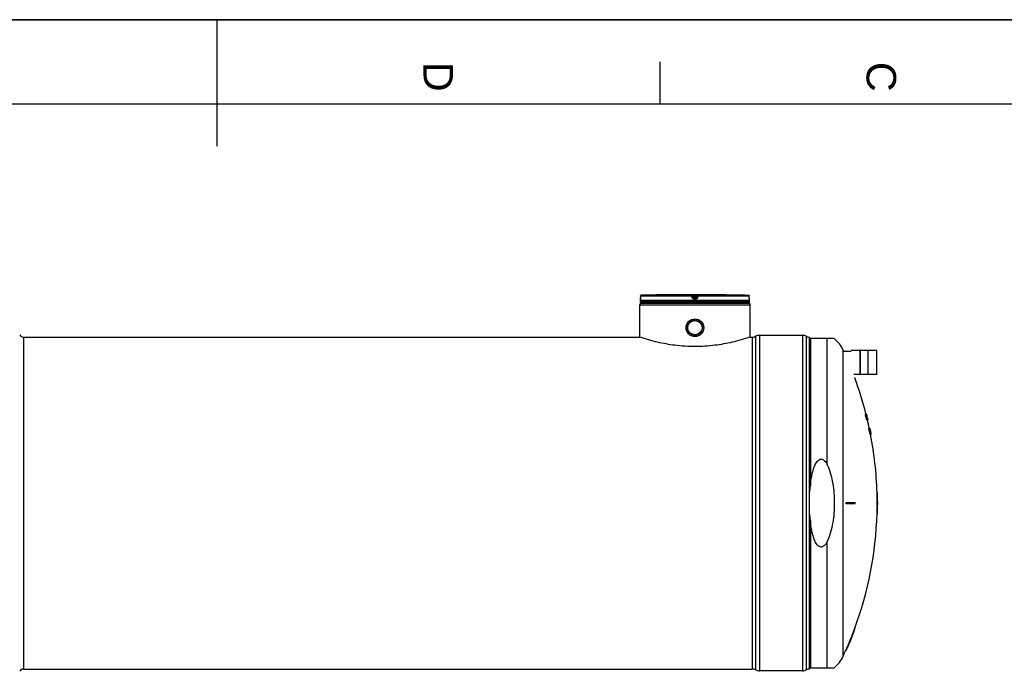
# Model space of a CAD drawing. Header units: millimetres. Extents: x 0 to 420, y 0 to 297.
# Tile 24 of 36: x 187 to 303, y 220 to 297. Entities that reach past the tile are written whole.
import ezdxf

# ---------------------------------------------------------------- set-up
doc = ezdxf.new("R2010")
doc.units = ezdxf.units.MM
doc.header["$LTSCALE"] = 23.1
doc.layers.get('0').update_dxf_attribs({"linetype": 'CONTINUOUS'})
for name, color, linetype in [('01_GLOBAL', 7, 'CONTINUOUS'), ('AXES_REF', 7, 'CONTINUOUS'), ('SURFACES', 7, 'CONTINUOUS')]:
    doc.layers.add(name, color=color, linetype=linetype)
doc.styles.add('TEXTSTYLE_2', font='arial.ttf')

# ---------------------------------------------------------------- blocks, each defined once
blk = doc.blocks.new('MARGEA3_BL0', base_point=(210.000078, 148.5))
at = {"color": 7, "linetype": 'Continuous'}
for p, q in [((420.000078, 297.000001), (0.000078, 297.000001)), ((0.000078, 296.999914), (420, 296.999914)), ((210.000078, 297.000001), (210.000078, 282.000001)), ((262.500078, 292.000001), (262.500078, 287.000001)), ((410.000078, 287.000001), (10.000078, 287.000001))]:
    blk.add_line(p, q, dxfattribs=at)
at = {"color": 7, "linetype": 'Continuous', "style": 'TEXTSTYLE_2', "oblique": 0.00001872}
for s, p in [('C', (287.000078, 292.000001)), ('D', (234.500078, 292.000001))]:
    blk.add_text(s, height=3.5, rotation=270, dxfattribs=at).set_placement(p)

msp = doc.modelspace()

# ---------------------------------------------------------------- linework, layer by layer
at = {"color": 7, "linetype": 'Continuous'}
for p, q in [((0, 297), (420, 297)), ((260.2, 263.72), (260.2, 263.89)), ((260.21, 264.23), (260.21, 264.04)), ((260.21, 264.04), (260.21, 264.03)), ((260.21, 264.03), (260.21, 264.01)), ((260.21, 264.01), (260.21, 264)), ((260.21, 264), (260.21, 263.99)), ((260.21, 263.99), (260.21, 263.97)), ((260.21, 263.97), (260.21, 263.96)), ((260.21, 263.96), (260.21, 263.95)), ((260.21, 263.95), (260.21, 263.94)), ((260.21, 263.94), (260.21, 263.93)), ((260.21, 263.93), (260.21, 263.93)), ((264.02, 264.39), (263.85, 264.39)), ((264.02, 264.39), (263.97, 264.39)), ((264.02, 264.39), (264.02, 264.39)), ((264.02, 264.39), (264.02, 264.39)), ((269.47, 264.39), (269.3, 264.39)), ((273.11, 264.04), (273.11, 264.23)), ((273.11, 264.03), (273.11, 264.04)), ((273.11, 264.01), (273.11, 264.03)), ((273.11, 263.99), (273.11, 264.01)), ((273.11, 264.01), (273.11, 264.01)), ((273.11, 263.98), (273.11, 264)), ((273.11, 263.96), (273.11, 263.98)), ((273.12, 263.95), (273.11, 263.97)), ((273.12, 263.94), (273.12, 263.96)), ((273.12, 263.94), (273.12, 263.95)), ((273.12, 263.93), (273.12, 263.94)), ((273.12, 263.92), (273.12, 263.93)), ((273.12, 263.92), (273.12, 263.93)), ((273.12, 263.92), (273.12, 263.92)), ((273.12, 263.72), (273.12, 263.89)), ((273.12, 263.64), (260.2, 263.64)), ((260.2, 263.47), (260.2, 263.64)), ((273.12, 263.47), (260.2, 263.47)), ((260.23, 263.64), (260.23, 263.64)), ((260.29, 263.38), (260.29, 263.47)), ((260.29, 263.38), (273.04, 263.38)), ((273.04, 263.38), (273.04, 263.47)), ((273.09, 263.64), (273.09, 263.64)), ((273.12, 263.47), (273.12, 263.64)), ((187.1, 259.37), (260.12, 259.37)), ((260.14, 259.36), (260.12, 259.37)), ((273.21, 259.37), (273.18, 259.36)), ((273.21, 259.37), (273.46, 259.37)), ((279.41, 259.58), (274.31, 259.58)), ((280.26, 220.03), (280.26, 259.37)), ((283.17, 259.21), (280.26, 259.21)), ((284.29, 257.72), (285.16, 257.72)), ((286.2, 257.78), (285.17, 257.78)), ((286.24, 257.81), (286.2, 257.81)), ((286.2, 257.81), (286.2, 254.9)), ((286.24, 257.81), (286.24, 254.9)), ((287.14, 257.78), (286.24, 257.78)), ((287.14, 257.81), (287.17, 257.81)), ((287.14, 257.81), (287.14, 254.9)), ((287.17, 257.81), (287.17, 254.9)), ((288.21, 257.78), (287.17, 257.78)), ((288.22, 254.95), (288.22, 257.77)), ((286.2, 254.94), (285.51, 254.94)), ((285.67, 254.53), (285.61, 254.53)), ((286.24, 254.9), (286.2, 254.9)), ((287.14, 254.94), (286.24, 254.94)), ((287.14, 254.9), (287.17, 254.9)), ((288.21, 254.94), (287.17, 254.94)), ((286.86, 250.28), (286.99, 250.28)), ((286.86, 250.27), (286.91, 250.27)), ((286.86, 250.23), (286.91, 250.23)), ((286.87, 250.17), (286.93, 250.17)), ((286.89, 250.1), (286.87, 250.17)), ((286.89, 250.1), (286.94, 250.1)), ((286.91, 250.04), (286.96, 250.04)), ((286.92, 249.97), (286.91, 250.04)), ((286.92, 250.27), (286.95, 250.27)), ((286.92, 249.97), (286.98, 249.97)), ((286.93, 250.23), (286.95, 250.23)), ((286.94, 250.19), (286.93, 250.19)), ((286.94, 250.1), (286.93, 250.17)), ((286.94, 250.17), (286.95, 250.17)), ((286.94, 250.14), (286.96, 250.14)), ((286.94, 250.14), (286.95, 250.09)), ((286.94, 249.91), (287, 249.91)), ((286.95, 250.28), (286.95, 250.28)), ((286.95, 250.17), (286.97, 250.17)), ((286.95, 250.17), (286.95, 250.17)), ((286.95, 250.17), (286.95, 250.17)), ((286.96, 250.14), (286.95, 250.17)), ((286.95, 250.1), (286.98, 250.1)), ((286.95, 249.88), (287.01, 249.88)), ((286.96, 250.15), (286.97, 250.11)), ((286.97, 250.1), (286.96, 250.14)), ((286.96, 250.06), (286.97, 250.01)), ((286.96, 250.04), (287, 250.04)), ((286.98, 249.97), (286.96, 250.04)), ((286.96, 249.86), (287.02, 249.86)), ((286.97, 250.22), (286.99, 250.15)), ((286.98, 250.19), (286.97, 250.19)), ((286.97, 250.17), (286.98, 250.17)), ((286.98, 250.1), (286.97, 250.17)), ((286.97, 250.11), (286.97, 250.1)), ((286.98, 250.2), (286.99, 250.2)), ((286.98, 250.17), (286.98, 250.19)), ((286.98, 250.19), (286.99, 250.15)), ((286.99, 250.14), (286.98, 250.17)), ((286.98, 250.14), (286.99, 250.14)), ((286.98, 250.14), (286.99, 250.09)), ((286.98, 249.97), (287.02, 249.97)), ((286.98, 249.84), (287.03, 249.84)), ((286.98, 249.73), (287.04, 249.73)), ((286.99, 249.66), (286.98, 249.73)), ((286.99, 250.27), (286.99, 250.27)), ((286.99, 250.23), (287, 250.23)), ((286.99, 250.15), (287, 250.1)), ((287, 250.1), (286.99, 250.14)), ((286.99, 250.1), (287, 250.1)), ((286.99, 249.96), (287, 249.96)), ((286.99, 249.81), (287.04, 249.81)), ((287, 249.76), (286.99, 249.81)), ((287.01, 250.2), (287, 250.23)), ((287.01, 250.2), (287, 250.23)), ((287, 250.2), (287, 250.2)), ((287, 250.17), (287.02, 250.17)), ((287, 250.1), (287, 250.1)), ((287, 250.06), (287.01, 250.01)), ((287.02, 249.97), (287, 250.04)), ((287, 249.76), (287.05, 249.76)), ((287.02, 250.17), (287.01, 250.2)), ((287.02, 250.17), (287.01, 250.2)), ((287.03, 250.1), (287.02, 250.17)), ((287.02, 250.1), (287.03, 250.1)), ((287.02, 249.91), (287.04, 249.91)), ((287.03, 250.14), (287.04, 250.09)), ((287.03, 249.96), (287.03, 249.96)), ((287.03, 249.88), (287.05, 249.88)), ((287.03, 249.86), (287.06, 249.86)), ((287.05, 249.66), (287.03, 249.73)), ((287.04, 250.09), (287.05, 250.02)), ((287.04, 250.02), (287.05, 250.02)), ((287.04, 249.84), (287.06, 249.84)), ((287.04, 249.84), (287.05, 249.78)), ((287.05, 249.76), (287.04, 249.81)), ((287.04, 249.73), (287.05, 249.68)), ((287.04, 249.71), (287.06, 249.71)), ((287.05, 249.81), (287.07, 249.81)), ((287.06, 249.76), (287.09, 249.76)), ((287.07, 249.66), (287.06, 249.71)), ((287.07, 249.84), (287.09, 249.78)), ((287.09, 249.76), (287.07, 249.81)), ((287.07, 249.73), (287.08, 249.73)), ((287.09, 249.66), (287.07, 249.73)), ((287.07, 249.7), (287.09, 249.63)), ((287.08, 249.88), (287.09, 249.88)), ((287.08, 249.73), (287.09, 249.7)), ((287.08, 249.71), (287.1, 249.71)), ((287.09, 249.7), (287.09, 249.68)), ((287.09, 249.7), (287.09, 249.68)), ((287.1, 249.79), (287.11, 249.79)), ((287.1, 249.78), (287.11, 249.78)), ((287.11, 249.66), (287.1, 249.71)), ((287.11, 249.78), (287.13, 249.71)), ((287.11, 249.7), (287.12, 249.63)), ((287.12, 249.7), (287.13, 249.7)), ((287.13, 249.71), (287.14, 249.66)), ((287.15, 249.63), (287.13, 249.7)), ((286.99, 249.66), (287.05, 249.66)), ((287.02, 249.58), (287.07, 249.58)), ((287.03, 249.53), (287.09, 249.53)), ((287.04, 249.52), (287.18, 249.52)), ((287.05, 249.66), (287.07, 249.66)), ((287.06, 249.63), (287.08, 249.63)), ((287.07, 249.62), (287.08, 249.62)), ((287.08, 249.66), (287.09, 249.66)), ((287.09, 249.66), (287.11, 249.66)), ((287.1, 249.63), (287.09, 249.66)), ((287.1, 249.63), (287.09, 249.66)), ((287.1, 249.63), (287.12, 249.63)), ((287.11, 249.58), (287.1, 249.63)), ((287.1, 249.58), (287.11, 249.58)), ((287.1, 249.53), (287.13, 249.53)), ((287.11, 249.62), (287.12, 249.62)), ((287.12, 249.62), (287.12, 249.63)), ((287.14, 249.63), (287.15, 249.63)), ((287.15, 249.57), (287.16, 249.57)), ((287.16, 249.53), (287.17, 249.53)), ((287.28, 248.58), (287.38, 248.58)), ((287.38, 248.58), (287.39, 248.58)), ((287.38, 248.57), (287.39, 248.57)), ((287.39, 248.57), (287.39, 248.57)), ((287.39, 248.57), (287.39, 248.57)), ((287.39, 248.53), (287.39, 248.53)), ((287.4, 248.51), (287.39, 248.53)), ((287.39, 248.52), (287.41, 248.45)), ((287.4, 248.53), (287.4, 248.49)), ((287.38, 248.49), (287.36, 248.49)), ((287.4, 248.49), (287.39, 248.49)), ((287.39, 248.47), (287.4, 248.47)), ((287.4, 248.5), (287.4, 248.5)), ((287.4, 248.49), (287.4, 248.5)), ((287.4, 248.5), (287.41, 248.48)), ((287.4, 248.49), (287.41, 248.49)), ((287.41, 248.49), (287.4, 248.49)), ((287.4, 248.47), (287.41, 248.47)), ((287.41, 248.44), (287.4, 248.47)), ((287.4, 248.44), (287.41, 248.44)), ((287.4, 248.27), (287.42, 248.27)), ((287.41, 248.48), (287.41, 248.49)), ((287.41, 248.46), (287.41, 248.48)), ((287.41, 248.45), (287.41, 248.47)), ((287.41, 248.44), (287.41, 248.46)), ((287.41, 248.46), (287.41, 248.45)), ((287.41, 248.45), (287.41, 248.45)), ((287.41, 248.45), (287.41, 248.44)), ((287.41, 248.45), (287.42, 248.4)), ((287.42, 248.4), (287.41, 248.45)), ((287.41, 248.44), (287.42, 248.41)), ((287.42, 248.39), (287.41, 248.44)), ((287.42, 248.41), (287.41, 248.44)), ((287.41, 248.39), (287.42, 248.39)), ((287.41, 248.36), (287.42, 248.36)), ((287.42, 248.4), (287.42, 248.41)), ((287.42, 248.41), (287.42, 248.4)), ((287.42, 248.4), (287.42, 248.4)), ((287.42, 248.37), (287.43, 248.37)), ((287.43, 248.31), (287.42, 248.36)), ((287.42, 248.31), (287.43, 248.31)), ((287.44, 248.18), (287.42, 248.18)), ((287.44, 248.31), (287.43, 248.37)), ((287.43, 248.34), (287.44, 248.29)), ((287.44, 248.27), (287.43, 248.31)), ((287.43, 248.27), (287.44, 248.27)), ((287.43, 248.26), (287.44, 248.26)), ((287.44, 248.31), (287.44, 248.31)), ((287.45, 248.26), (287.44, 248.31)), ((287.44, 248.29), (287.45, 248.22)), ((287.44, 247.82), (287.54, 247.82)), ((287.45, 248.26), (287.46, 248.2)), ((287.47, 248.19), (287.45, 248.26)), ((287.45, 248.22), (287.45, 248.21)), ((287.45, 248.21), (287.46, 248.19)), ((287.46, 248.16), (287.45, 248.16)), ((287.46, 248.21), (287.48, 248.13)), ((287.47, 248.17), (287.46, 248.21)), ((287.46, 248.19), (287.47, 248.13)), ((287.46, 248.14), (287.47, 248.14)), ((287.46, 248.11), (287.47, 248.11)), ((287.48, 248.13), (287.47, 248.19)), ((287.47, 248.11), (287.47, 248.14)), ((287.47, 248.13), (287.48, 248.08)), ((287.48, 248.06), (287.47, 248.11)), ((287.47, 248.06), (287.48, 248.06)), ((287.48, 248.13), (287.49, 248.08)), ((287.48, 248.01), (287.49, 248.01)), ((287.5, 247.96), (287.49, 248.01)), ((287.49, 247.96), (287.5, 247.96)), ((287.5, 248), (287.51, 248)), ((287.5, 248), (287.51, 247.95)), ((287.51, 247.95), (287.5, 248)), ((287.5, 248), (287.51, 247.95)), ((287.51, 247.93), (287.5, 247.96)), ((287.5, 247.93), (287.51, 247.93)), ((287.5, 247.92), (287.51, 247.92)), ((287.51, 247.96), (287.51, 248)), ((287.51, 247.95), (287.51, 247.96)), ((287.51, 247.95), (287.51, 247.95)), ((287.51, 247.95), (287.51, 247.95)), ((287.51, 247.95), (287.52, 247.9)), ((287.51, 247.95), (287.52, 247.88)), ((287.52, 247.9), (287.51, 247.95)), ((287.52, 247.91), (287.51, 247.95)), ((287.52, 247.9), (287.52, 247.91)), ((287.52, 247.9), (287.52, 247.91)), ((287.52, 247.9), (287.52, 247.9)), ((287.52, 247.9), (287.52, 247.9)), ((288.3, 240.98), (288.25, 240.98)), ((284.58, 239.79), (285.67, 239.79)), ((285.67, 239.62), (284.58, 239.62)), ((288.25, 239.79), (288.32, 239.79)), ((288.32, 239.62), (288.25, 239.62)), ((288.3, 238.43), (288.25, 238.43)), ((285.67, 224.87), (285.61, 224.87)), ((284.63, 222.32), (284.58, 222.32)), ((279.41, 219.82), (274.31, 219.82)), ((280.26, 220.19), (283.17, 220.19))]:
    msp.add_line(p, q, dxfattribs=at)
at = {"color": 9, "linetype": 'Continuous'}
for p, q in [((260.2, 263.89), (260.2, 263.89)), ((273.12, 263.72), (260.2, 263.72)), ((266.33, 264.23), (260.21, 264.23)), ((260.21, 264.23), (260.21, 264.23)), ((260.21, 264.23), (260.21, 264.04)), ((260.21, 264.04), (260.21, 264.04)), ((266.33, 264.32), (260.29, 264.32)), ((266.33, 264.32), (266.33, 264.39)), ((266.35, 264.04), (266.33, 264.23)), ((266.42, 264.24), (266.42, 264.31)), ((266.44, 264.12), (266.42, 264.31)), ((266.44, 264.05), (266.42, 264.24)), ((266.44, 264.12), (266.44, 264.05)), ((266.44, 264.12), (266.44, 264.11)), ((266.5, 264.39), (266.5, 264.3)), ((266.5, 264.39), (266.66, 264.39)), ((266.52, 264.13), (266.5, 264.3)), ((266.82, 264.3), (266.5, 264.3)), ((266.8, 264.13), (266.52, 264.13)), ((266.52, 264.13), (266.52, 263.98)), ((266.8, 264.05), (266.52, 264.05)), ((266.52, 264.05), (266.52, 264.05)), ((266.66, 263.98), (266.52, 263.98)), ((266.66, 263.89), (266.52, 263.89)), ((266.66, 264.39), (266.82, 264.39)), ((266.8, 263.98), (266.66, 263.98)), ((266.8, 263.89), (266.66, 263.89)), ((266.82, 264.3), (266.8, 264.13)), ((266.8, 263.98), (266.8, 264.13)), ((266.8, 264.05), (266.8, 264.05)), ((266.82, 264.39), (266.82, 264.3)), ((266.91, 264.31), (266.88, 264.12)), ((266.91, 264.24), (266.88, 264.05)), ((266.88, 264.12), (266.88, 264.11)), ((266.88, 264.05), (266.88, 264.12)), ((266.91, 264.31), (266.91, 264.24)), ((267, 264.23), (266.97, 264.04)), ((266.99, 264.39), (266.99, 264.32)), ((273.03, 264.32), (266.99, 264.32)), ((273.11, 264.23), (267, 264.23)), ((269.3, 264.39), (269.3, 264.39)), ((273.11, 264.23), (273.11, 264.23)), ((273.11, 264.04), (273.11, 264.23)), ((273.11, 264.04), (273.11, 264.04)), ((273.12, 263.89), (273.12, 263.89)), ((260.23, 263.64), (260.26, 263.64)), ((262.08, 263.64), (262.31, 263.64)), ((266.52, 263.64), (266.8, 263.64)), ((273.06, 263.64), (273.09, 263.64)), ((273.46, 259.37), (273.46, 220.03)), ((273.86, 259.47), (273.86, 219.93)), ((274.31, 259.58), (274.31, 219.82)), ((279.41, 259.58), (279.41, 219.82)), ((279.86, 259.47), (279.86, 219.93)), ((280.35, 259.21), (280.35, 241.75)), ((282.34, 244.25), (282.34, 259.21)), ((288.21, 254.94), (288.21, 257.78)), ((280.35, 237.65), (280.35, 220.19)), ((282.34, 220.19), (282.34, 235.15))]:
    msp.add_line(p, q, dxfattribs=at)
at = {"color": 7, "linetype": 'Continuous'}
for points in [[(260.21, 263.93), (260.2, 263.92), (260.2, 263.92), (260.2, 263.91), (260.2, 263.91), (260.2, 263.91), (260.2, 263.91), (260.2, 263.91), (260.2, 263.91)], [(263.97, 264.39), (263.95, 264.39), (263.94, 264.39)], [(269.35, 264.39), (269.3, 264.39), (269.3, 264.39)], [(273.12, 263.91), (273.12, 263.91), (273.12, 263.91), (273.12, 263.91), (273.12, 263.91), (273.12, 263.91), (273.12, 263.91), (273.12, 263.91), (273.12, 263.91), (273.12, 263.91), (273.12, 263.92)]]:
    msp.add_lwpolyline(points, dxfattribs=at)
for radius in [1.05, 0.897]:
    msp.add_circle((266.66, 260.49), radius, dxfattribs=at)
for centre, radius, start, end in [((260.29, 263.89), 0.085, 162.8745, 180), ((260.29, 263.72), 0.085, 180, 235.7356), ((260.29, 264.23), 0.085, 91.4864, 179.6289), ((266.66, 18.88), 245.53, 90.6555, 91.4864), ((266.66, 18.88), 245.52, 89.3842, 90.6158), ((266.66, 18.88), 245.52, 88.5136, 89.3445), ((273.03, 264.23), 0.085, 0.4714, 88.5097), ((273.04, 263.72), 0.085, 304.2644, 360), ((273.04, 263.89), 0.085, 0, 17.1257), ((260.26, 263.64), 0.0221, 148.6217, 180), ((273.06, 263.64), 0.0221, 0, 31.3783), ((273.46, 260.22), 0.85, 270, 298.0725), ((274.31, 258.63), 0.956, 90, 118.0725), ((279.41, 258.63), 0.956, 61.9275, 90), ((280.26, 260.22), 0.85, 241.9275, 270), ((280.69, 256.19), 3.91, 25.0919, 50.5103), ((245.47, 239.7), 42.79, 24.8976, 25.0919), ((285.17, 257.77), 0.0085, 90, 180), ((288.21, 257.77), 0.0085, 0, 90), ((245.47, 239.7), 42.79, 14.3168, 20.2792), ((288.21, 254.95), 0.0085, 270, 360), ((284.32, 250.25), 2.53, 0.3691, 0.7373), ((278.19, 249.13), 8.74, 7.2411, 7.4562), ((265.37, 246.13), 21.88, 10.6273, 10.8009), ((245.47, 239.7), 42.71, 14.0098, 14.0998), ((284.37, 250.25), 2.54, 0.3686, 0.7363), ((284.79, 249.12), 2.42, 28.3307, 28.7693), ((278.23, 249.13), 8.76, 7.232, 7.4468), ((265.4, 246.13), 21.91, 10.6141, 10.7874), ((270.6, 244.87), 17.2, 18.1274, 18.2986), ((264.81, 243.05), 23.17, 17.2097, 17.3783), ((282.61, 249.88), 4.34, 3.8503, 4.0659), ((259.23, 242.04), 28.89, 16.3073, 16.4419), ((281.95, 248.05), 5.43, 23.0232, 23.162), ((273.58, 248.03), 13.53, 8.9442, 9.0838), ((245.47, 239.7), 42.76, 13.9927, 14.0826), ((277.46, 246.37), 10.12, 20.2756, 20.4721), ((284.4, 250.08), 2.56, 4.2407, 4.606), ((284.96, 249.36), 2.19, 24.42, 24.8099), ((278.19, 248.83), 8.87, 9.1254, 9.3384), ((265.35, 245.76), 22.06, 11.5376, 11.7102), ((245.47, 239.7), 42.76, 14.0131, 14.0581), ((283.86, 248.35), 3.46, 25.969, 26.2695), ((270.75, 245.28), 16.96, 16.938, 17.1105), ((245.47, 239.7), 42.82, 14.1947, 14.3071), ((282.61, 249.65), 4.4, 6.7297, 6.9433), ((273.53, 247.68), 13.67, 10.3488, 10.4875), ((272.82, 245.16), 14.96, 18.7749, 18.9067), ((283.9, 248.39), 3.4, 25.2426, 25.5464), ((245.47, 239.7), 42.84, 14.1896, 14.3019), ((245.47, 239.7), 42.8, 13.9792, 14.069), ((264.83, 243.05), 23.2, 17.1891, 17.3575), ((281.97, 247.81), 5.46, 23.1983, 23.3843), ((272.9, 245.2), 14.82, 18.1065, 18.2389), ((285.23, 249.85), 1.81, 13.4655, 13.996), ((278, 248.03), 9.27, 13.7457, 13.953), ((245.47, 239.7), 42.83, 13.2508, 14.1922), ((245.47, 239.7), 42.8, 14.0001, 14.0451), ((245.47, 239.7), 42.83, 13.2501, 14.1914), ((284.89, 248.82), 2.39, 27.8497, 28.2912), ((277.5, 246.37), 10.13, 20.252, 20.4483), ((245.47, 239.7), 42.73, 13.5739, 13.6188), ((284.33, 249.52), 2.76, 13.5744, 13.9218), ((272.99, 245.56), 14.71, 17.4464, 17.5793), ((277.57, 246.55), 10.02, 19.5642, 19.7618), ((283.91, 248.35), 3.46, 25.9404, 26.2407), ((273.32, 246.77), 14.11, 13.7935, 13.9296), ((264.95, 243.46), 23.01, 16.2857, 16.4547), ((282.16, 248.12), 5.2, 20.6805, 20.8722), ((264.92, 243.27), 23.07, 16.5589, 16.7276), ((283.95, 248.4), 3.4, 25.2146, 25.5182), ((246.92, 240.12), 41.34, 13.8637, 13.9799), ((285.05, 249.06), 2.17, 23.9143, 24.3845), ((272.93, 245.2), 14.84, 18.0851, 18.2174), ((277.75, 246.92), 9.77, 17.8128, 18.0135), ((277.69, 246.74), 9.87, 18.5121, 18.7115), ((245.47, 239.7), 42.85, 13.6043, 13.9405), ((245.47, 239.7), 42.84, 13.6045, 13.9407), ((265.03, 243.67), 22.88, 15.6537, 15.823), ((284.09, 248.62), 3.22, 22.7068, 23.0214), ((245.47, 239.7), 42.79, 13.5109, 13.623), ((245.47, 239.7), 42.78, 13.535, 13.6022), ((284.13, 248.66), 3.17, 21.9466, 22.2643), ((273.09, 245.6), 14.6, 16.7503, 16.8838), ((245.47, 239.7), 42.84, 13.6273, 13.7393), ((245.47, 239.7), 42.84, 13.6282, 13.7402), ((245.47, 239.7), 42.82, 13.5008, 13.6128), ((245.47, 239.7), 42.82, 13.5243, 13.5916), ((246.93, 240), 41.36, 13.5656, 13.6816), ((255.55, 240.87), 32.65, 15.475, 15.6232), ((274.74, 245.33), 13, 18.8666, 19.0943), ((284.9, 248.36), 2.44, 28.462, 28.8983), ((264.92, 242.96), 23.13, 16.7742, 16.9006), ((255.56, 240.87), 32.69, 15.4564, 15.6045), ((283.97, 248.12), 3.45, 25.7765, 26.0771), ((273.68, 247.57), 13.55, 8.7399, 8.8792), ((274.78, 245.33), 13.01, 18.8445, 19.0719), ((284.53, 249.6), 2.55, 0.3302, 0.6964), ((265.03, 243.36), 22.95, 15.869, 15.9958), ((265.5, 245.63), 21.96, 10.3301, 10.5028), ((284.95, 248.36), 2.44, 28.4317, 28.8677), ((284.15, 248.38), 3.21, 22.5388, 22.8536), ((278.38, 248.46), 8.79, 7.0545, 7.2684), ((285.43, 249.61), 1.67, 356.8698, 357.4277), ((273.63, 247.22), 13.7, 10.1428, 10.2812), ((274.95, 245.72), 12.76, 17.3733, 17.6032), ((265.45, 245.25), 22.11, 11.2537, 11.4258), ((245.47, 239.7), 42.79, 11.9795, 13.2622), ((278.35, 248.15), 8.9, 8.9423, 9.1545), ((285.12, 248.6), 2.21, 24.5431, 25.0078), ((273.42, 246.31), 14.13, 13.6157, 13.7516), ((285.47, 249.47), 1.67, 1.697, 2.2552), ((265.28, 244.29), 22.51, 13.5568, 13.7273), ((284.46, 248.96), 2.77, 13.6238, 13.9699), ((278.14, 247.35), 9.29, 13.5931, 13.7998), ((285.41, 249.09), 1.82, 13.5507, 14.0785), ((245.47, 239.7), 42.75, 10.947, 11.9933), ((245.47, 239.7), 42.8, 10.9338, 11.9788), ((245.47, 239.7), 42.82, 10.9266, 11.9709), ((245.47, 239.7), 42.82, 11.8385, 11.9721), ((285.53, 247.99), 1.93, 17.479, 17.9851), ((286.49, 248.45), 0.901, 7.8437, 8.7151), ((271.35, 244.73), 16.48, 13.2732, 13.4477), ((286.14, 248.27), 1.29, 13.558, 14.0877), ((278.4, 246.58), 9.21, 12.2449, 12.4523), ((278.48, 246.88), 9.07, 10.5242, 10.7335), ((245.47, 239.7), 42.8, 11.5547, 11.8439), ((245.47, 239.7), 42.83, 11.5253, 11.8366), ((265.6, 244.21), 22.22, 11.0422, 11.1561), ((285.68, 248.22), 1.74, 8.8928, 9.4346), ((273.79, 245.85), 13.87, 10.842, 10.9562), ((282.75, 247.2), 4.82, 15.2277, 15.4284), ((245.47, 239.7), 42.85, 11.6759, 11.7203), ((245.47, 239.7), 42.84, 11.6332, 11.7221), ((245.47, 239.7), 42.84, 11.6559, 11.7004), ((245.47, 239.7), 42.82, 11.4167, 11.55), ((245.47, 239.7), 42.8, 10.9326, 11.4212), ((283.01, 247.65), 4.48, 7.8294, 8.0397), ((245.47, 239.7), 42.83, 11.0589, 11.3919), ((282.83, 246.92), 4.8, 14.7902, 14.9914), ((268.04, 244.42), 19.79, 10.6547, 10.7991), ((245.47, 239.7), 42.84, 11.1668, 11.2778), ((245.47, 239.7), 42.84, 11.1895, 11.2561), ((268.06, 244.42), 19.77, 10.4142, 10.6547), ((268.35, 244.42), 19.48, 10.5929, 10.837), ((245.47, 239.7), 42.79, 1.7073, 10.9344), ((283.08, 247.34), 4.47, 7.3591, 7.5695), ((245.47, 239.7), 42.85, 10.9211, 11.032), ((245.47, 239.7), 42.84, 10.9223, 11.0332), ((271.7, 245.21), 16.04, 9.4217, 9.5986), ((285.83, 247.68), 1.7, 4.6175, 5.1673), ((245.47, 239.7), 42.79, 0.1138, 1.7073), ((245.47, 239.7), 42.85, 0.1137, 1.7052), ((245.47, 239.7), 39.11, 359.8755, 0.1245), ((245.47, 239.7), 39.16, 359.8756, 0.1244), ((245.47, 239.7), 40.2, 359.8788, 0.1212), ((245.47, 239.7), 42.78, 359.8861, 0.1139), ((245.47, 239.7), 42.79, 358.2927, 359.8862), ((245.47, 239.7), 42.83, 359.8863, 0.1137), ((245.47, 239.7), 42.85, 358.2948, 359.8863), ((245.47, 239.7), 42.85, 359.8863, 0.1137), ((245.47, 239.7), 42.79, 339.7208, 358.2927), ((245.47, 239.7), 42.79, 336.0348, 339.7208), ((245.47, 239.7), 42.85, 336.0651, 339.746), ((245.47, 239.7), 42.79, 334.9081, 336.0349), ((280.69, 223.21), 3.91, 309.4897, 334.9081), ((273.46, 219.18), 0.85, 61.9275, 90), ((274.31, 220.78), 0.956, 241.9275, 270), ((279.41, 220.78), 0.956, 270, 298.0725), ((280.26, 219.18), 0.85, 90, 118.0725)]:
    msp.add_arc(centre, radius, start, end, dxfattribs=at)
at = {"color": 9, "linetype": 'Continuous'}
for centre, radius, start, end in [((257.3, 264.06), 2.91, 357.8524, 359.726), ((260.3, 264.23), 0.0881, 106.6749, 112.0212), ((260.3, 264.23), 0.0886, 112.0165, 113.769), ((260.3, 264.23), 0.0866, 102.7775, 106.6743), ((260.29, 264.23), 0.0847, 99.3134, 102.7775), ((260.29, 264.24), 0.0808, 91.5404, 99.3514), ((267.39, 257.21), 6.97, 97.1207, 97.4697), ((265.93, 257.21), 6.97, 82.5303, 82.8793), ((273.03, 264.24), 0.0809, 80.773, 88.4616), ((273.03, 264.23), 0.0861, 73.5209, 79.0707), ((273.03, 264.23), 0.0841, 79.0843, 80.8147), ((273.03, 264.23), 0.0876, 71.9797, 73.5335), ((273.03, 264.23), 0.0884, 65.3471, 71.9745), ((273.03, 264.23), 0.0879, 58.802, 65.3574), ((276.06, 264.06), 2.95, 180.2832, 182.0532)]:
    msp.add_arc(centre, radius, start, end, dxfattribs=at)
for points, knots in [([(260.21, 263.95), (260.21, 263.93), (260.2, 263.92), (260.21, 263.89), (260.2, 263.89)], [0, 0, 0, 0, 0.737028, 1, 1, 1, 1]), ([(260.2, 263.89), (260.2, 263.9), (260.2, 263.9), (260.2, 263.91), (260.2, 263.91)], [0, 0, 0, 0, 0.497733, 1, 1, 1, 1]), ([(266.33, 264.23), (266.33, 264.25), (266.33, 264.28), (266.32, 264.31), (266.33, 264.32)], [0, 0, 0, 0, 0.696676, 1, 1, 1, 1]), ([(266.33, 264.39), (266.33, 264.39), (266.36, 264.38), (266.38, 264.39), (266.44, 264.39), (266.48, 264.39), (266.5, 264.39)], [0, 0, 0, 0, 0.07644, 0.294547, 0.620033, 1, 1, 1, 1]), ([(266.33, 264.23), (266.35, 264.24), (266.37, 264.25), (266.42, 264.24), (266.42, 264.24)], [0, 0, 0, 0, 0.702669, 1, 1, 1, 1]), ([(266.35, 264.04), (266.37, 264.05), (266.4, 264.04), (266.43, 264.06), (266.44, 264.05)], [0, 0, 0, 0, 0.703022, 1, 1, 1, 1]), ([(266.52, 263.89), (266.48, 263.89), (266.4, 263.92), (266.36, 264), (266.35, 264.04)], [0, 0, 0, 0, 0.499748, 1, 1, 1, 1]), ([(266.42, 264.31), (266.42, 264.32), (266.46, 264.3), (266.48, 264.3), (266.5, 264.3)], [0, 0, 0, 0, 0.298562, 1, 1, 1, 1]), ([(266.48, 264.13), (266.47, 264.12), (266.46, 264.12), (266.44, 264.12), (266.44, 264.12)], [0, 0, 0, 0, 0.731988, 1, 1, 1, 1]), ([(266.52, 263.89), (266.52, 263.91), (266.53, 263.94), (266.52, 263.97), (266.52, 263.98)], [0, 0, 0, 0, 0.697837, 1, 1, 1, 1]), ([(266.97, 264.04), (266.97, 264), (266.92, 263.92), (266.84, 263.89), (266.8, 263.89)], [0, 0, 0, 0, 0.498891, 1, 1, 1, 1]), ([(266.8, 263.89), (266.8, 263.91), (266.79, 263.94), (266.8, 263.97), (266.8, 263.98)], [0, 0, 0, 0, 0.697838, 1, 1, 1, 1]), ([(266.82, 264.39), (266.84, 264.39), (266.88, 264.39), (266.94, 264.39), (266.96, 264.38), (266.99, 264.39), (266.99, 264.39)], [0, 0, 0, 0, 0.379959, 0.703831, 0.922961, 1, 1, 1, 1]), ([(266.82, 264.3), (266.84, 264.3), (266.86, 264.3), (266.91, 264.32), (266.91, 264.31)], [0, 0, 0, 0, 0.693539, 1, 1, 1, 1]), ([(266.88, 264.12), (266.88, 264.12), (266.86, 264.12), (266.85, 264.12), (266.84, 264.13)], [0, 0, 0, 0, 0.268012, 1, 1, 1, 1]), ([(266.97, 264.04), (266.95, 264.05), (266.93, 264.04), (266.89, 264.06), (266.88, 264.05)], [0, 0, 0, 0, 0.703022, 1, 1, 1, 1]), ([(267, 264.23), (266.97, 264.24), (266.96, 264.25), (266.91, 264.24), (266.91, 264.24)], [0, 0, 0, 0, 0.702669, 1, 1, 1, 1]), ([(267, 264.23), (267, 264.25), (266.99, 264.28), (267, 264.31), (266.99, 264.32)], [0, 0, 0, 0, 0.696676, 1, 1, 1, 1]), ([(273.12, 263.89), (273.11, 263.89), (273.12, 263.92), (273.12, 263.94), (273.12, 263.95)], [0, 0, 0, 0, 0.262647, 1, 1, 1, 1]), ([(273.12, 263.89), (273.12, 263.9), (273.12, 263.9), (273.12, 263.91), (273.12, 263.91)], [0, 0, 0, 0, 0.497732, 1, 1, 1, 1])]:
    msp.add_open_spline(points, degree=3, knots=knots, dxfattribs=at)
for points in [[(260.21, 264.23), (260.21, 264.26), (260.23, 264.3), (260.26, 264.31)], [(266.33, 264.39), (266.37, 264.39), (266.41, 264.35), (266.42, 264.31)], [(266.33, 264.32), (266.37, 264.32), (266.41, 264.28), (266.42, 264.24)], [(266.52, 263.98), (266.49, 263.98), (266.44, 264.02), (266.44, 264.05)], [(266.88, 264.05), (266.88, 264.02), (266.84, 263.98), (266.8, 263.98)], [(266.99, 264.39), (266.95, 264.39), (266.91, 264.35), (266.91, 264.31)], [(266.91, 264.24), (266.91, 264.28), (266.95, 264.32), (266.99, 264.32)], [(273.11, 264.23), (273.11, 264.26), (273.1, 264.29), (273.07, 264.31)]]:
    msp.add_open_spline(points, degree=3, dxfattribs=at)
at = {"color": 7, "linetype": 'Continuous'}
for points in [[(266.44, 264.11), (266.45, 264.08), (266.49, 264.05), (266.52, 264.05)], [(266.88, 264.11), (266.87, 264.08), (266.84, 264.05), (266.8, 264.05)], [(280.26, 240.89), (280.29, 241.18), (280.32, 241.46), (280.35, 241.75)], [(280.35, 237.65), (280.32, 237.94), (280.29, 238.22), (280.26, 238.51)]]:
    msp.add_open_spline(points, degree=3, dxfattribs=at)
for points, knots in [([(273.18, 259.36), (272.49, 259.13), (271.12, 258.74), (268.94, 258.35), (266.66, 258.2), (264.38, 258.35), (262.2, 258.74), (260.83, 259.13), (260.14, 259.36)], [0, 0, 0, 0, 0.164441, 0.3204, 0.5, 0.6796, 0.835559, 1, 1, 1, 1]), ([(280.35, 241.75), (280.38, 242.13), (280.45, 242.71), (280.62, 243.46), (280.79, 244.02), (280.99, 244.46), (281.24, 244.76), (281.45, 244.89), (281.64, 244.92), (281.83, 244.88), (282.03, 244.73), (282.21, 244.5), (282.3, 244.33), (282.34, 244.25)], [0, 0, 0, 0, 0.250388, 0.3756, 0.500773, 0.625755, 0.688243, 0.750355, 0.781543, 0.812738, 0.87492, 0.937423, 1, 1, 1, 1]), ([(282.34, 244.25), (282.51, 243.9), (282.77, 243.16), (283.09, 241.64), (283.23, 239.7), (283.09, 237.76), (282.77, 236.24), (282.51, 235.5), (282.34, 235.15)], [0, 0, 0, 0, 0.124965, 0.250021, 0.5, 0.749979, 0.875035, 1, 1, 1, 1]), ([(282.34, 235.15), (282.3, 235.07), (282.21, 234.9), (282.03, 234.67), (281.83, 234.52), (281.64, 234.48), (281.45, 234.51), (281.24, 234.64), (280.99, 234.95), (280.79, 235.39), (280.62, 235.94), (280.45, 236.69), (280.38, 237.27), (280.35, 237.65)], [0, 0, 0, 0, 0.062577, 0.12508, 0.187262, 0.218457, 0.249646, 0.311758, 0.374246, 0.499227, 0.6244, 0.749612, 1, 1, 1, 1])]:
    msp.add_open_spline(points, degree=3, knots=knots, dxfattribs=at)
at = {"layer": '01_GLOBAL', "color": 9, "linetype": 'Continuous'}
msp.add_line((260.12, 263.21), (273.21, 263.21), dxfattribs=at)
at = {"layer": '01_GLOBAL', "color": 7, "linetype": 'Continuous'}
for p, q in [((260.12, 259.37), (260.12, 263.21)), ((260.29, 263.38), (273.04, 263.38)), ((273.21, 259.37), (273.21, 263.21))]:
    msp.add_line(p, q, dxfattribs=at)
for centre, start, end in [((260.29, 263.21), 90, 180), ((273.04, 263.21), 0, 90)]:
    msp.add_arc(centre, 0.17, start, end, dxfattribs=at)
at = {"layer": 'AXES_REF', "color": 9, "linetype": 'Continuous'}
for p, q in [((187.1, 259.37), (187.1, 220.03)), ((284.23, 221.55), (284.23, 257.85))]:
    msp.add_line(p, q, dxfattribs=at)
at = {"layer": 'AXES_REF', "color": 7, "linetype": 'Continuous'}
msp.add_line((187.1, 220.03), (273.46, 220.03), dxfattribs=at)
for radius in [0.892, 0.85]:
    msp.add_circle((266.66, 260.49), radius, dxfattribs=at)
for centre, start, end in [((187.1, 259.88), 208.0725, 270), ((187.1, 219.52), 90, 151.9275)]:
    msp.add_arc(centre, 0.51, start, end, dxfattribs=at)
at = {"layer": 'SURFACES', "color": 7, "linetype": 'Continuous'}
msp.add_arc((245.47, 239.7), 42.85, 14.1647, 14.1896, dxfattribs=at)

# ---------------------------------------------------------------- block references
at = {"color": 7, "linetype": 'Continuous'}
msp.add_blockref('MARGEA3_BL0', (210, 148.5), dxfattribs=at)

doc.saveas('drawing.dxf')
